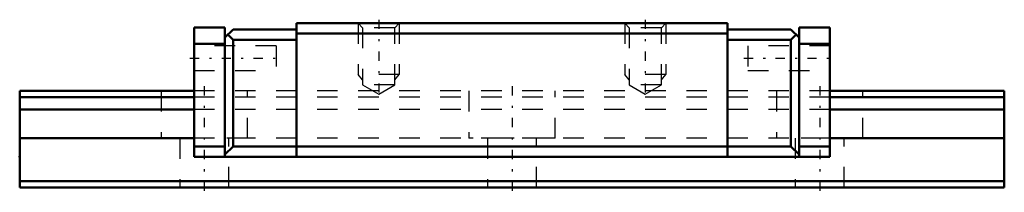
# Model space of a CAD drawing. Header units: millimetres. Extents: x -9 to 39, y -0.2 to 8.2.
import ezdxf

# ---------------------------------------------------------------- set-up
doc = ezdxf.new("R2010")
doc.units = ezdxf.units.MM
doc.linetypes.add('Center', pattern=[1.5, 0.45, -0.5, 0.05, -0.5])
doc.linetypes.add('Dashed', pattern=[2, 1, -1])
for name, color, linetype, lineweight in [('2d ConnectionPoints', 7, 'Continuous', 50), ('AM_0', 7, 'Continuous', 50), ('AM_5', 3, 'Continuous', 25), ('AM_7', 7, 'Center', 25), ('AM_9', 6, 'Dashed', 25)]:
    doc.layers.add(name, color=color, linetype=linetype, lineweight=lineweight)

# ---------------------------------------------------------------- blocks, each defined once
blk = doc.blocks.new('1_RSX7NMUU1_Slider_0_in_RSX7NMUU48LMG90W850001_0')
at = {"layer": 'AM_0'}
for p, q in [((-0.5, 7.8), (-0.5, 1.5)), ((1, 7.8), (-0.5, 7.8)), ((1, 7.8), (1, 1.5)), ((1.4, 7.7), (1, 7.3)), ((1.4, 7.7), (4.5, 7.7)), ((4.5, 8), (4.5, 1.5)), ((25.5, 8), (4.5, 8)), ((25.5, 8), (25.5, 1.5)), ((28.6, 7.7), (25.5, 7.7)), ((28.6, 7.7), (29, 7.3)), ((29, 7.8), (29, 1.5)), ((29, 7.8), (30.5, 7.8)), ((30.5, 7.8), (30.5, 1.5)), ((1.15, 7.45), (1.4, 7.2)), ((1.4, 7.2), (4.5, 7.2)), ((1.4, 7.2), (1.4, 2)), ((25.5, 7.5), (4.5, 7.5)), ((28.6, 7.2), (25.5, 7.2)), ((28.85, 7.45), (28.6, 7.2)), ((28.6, 7.2), (28.6, 2)), ((1, 7), (-0.5, 7)), ((29, 7), (30.5, 7)), ((1, 2), (-0.5, 2)), ((1.4, 2), (1, 1.6)), ((28.6, 2), (1.4, 2)), ((28.6, 2), (29, 1.6)), ((29, 2), (30.5, 2)), ((30.5, 1.5), (-0.5, 1.5))]:
    blk.add_line(p, q, dxfattribs=at)
at = {"layer": 'AM_5', "linetype": 'Dashed'}
for p, q in [((7.5, 8), (7.5, 5.5)), ((9.5, 8), (9.5, 5.5)), ((20.5, 8), (20.5, 5.5)), ((22.5, 8), (22.5, 5.5)), ((9.5, 5.5), (7.5, 5.5)), ((7.716, 5.25), (7.5, 5.5)), ((9.283, 5.25), (9.5, 5.5)), ((22.5, 5.5), (20.5, 5.5)), ((20.716, 5.25), (20.5, 5.5)), ((22.284, 5.25), (22.5, 5.5))]:
    blk.add_line(p, q, dxfattribs=at)
at = {"layer": 'AM_7'}
for p, q in [((8.5, 8.173), (8.5, 4.375)), ((21.5, 8.173), (21.5, 4.375)), ((-0.7, 6.3), (3.7, 6.3)), ((26.3, 6.3), (30.7, 6.3))]:
    blk.add_line(p, q, dxfattribs=at)
at = {"layer": 'AM_9'}
for p, q in [((7.5, 8), (7.716, 7.784)), ((7.716, 7.784), (7.716, 5)), ((9.283, 7.784), (7.716, 7.784)), ((9.283, 7.784), (9.5, 8)), ((9.283, 5), (9.283, 7.784)), ((20.5, 8), (20.716, 7.784)), ((20.716, 7.784), (20.716, 5)), ((22.284, 7.784), (20.716, 7.784)), ((22.284, 7.784), (22.5, 8)), ((22.284, 5), (22.284, 7.784)), ((3.5, 6.9), (-0.5, 6.9)), ((3.5, 6.9), (3.5, 5.7)), ((30.5, 6.9), (26.5, 6.9)), ((26.5, 6.9), (26.5, 5.7)), ((-0.5, 5.7), (3.5, 5.7)), ((26.5, 5.7), (30.5, 5.7)), ((7.716, 5), (8.5, 4.548)), ((9.283, 5), (7.716, 5)), ((8.5, 4.548), (9.283, 5)), ((20.716, 5), (21.5, 4.548)), ((22.284, 5), (20.716, 5)), ((21.5, 4.548), (22.284, 5)), ((30.5, 4.7), (-0.5, 4.7)), ((30.5, 4.4), (-0.5, 4.4)), ((30.5, 3.798), (-0.5, 3.798)), ((30.5, 2.402), (-0.5, 2.402))]:
    blk.add_line(p, q, dxfattribs=at)
blk = doc.blocks.new('2_RSX7M489_Track_0_in_RSX7NMUU48LMG90W850001_0')
at = {"layer": 'AM_0'}
for p, q in [((-9, 4.7), (-9, 0)), ((-0.5, 4.7), (-9, 4.7)), ((-0.5, 4.4), (-9, 4.4)), ((39, 4.7), (30.5, 4.7)), ((39, 4.4), (30.5, 4.4)), ((39, 4.7), (39, 0)), ((-0.5, 3.798), (-9, 3.798)), ((39, 3.798), (30.5, 3.798)), ((-0.5, 2.402), (-9, 2.402)), ((39, 2.402), (30.5, 2.402)), ((39, 0.3), (-9, 0.3)), ((39, 0), (-9, 0))]:
    blk.add_line(p, q, dxfattribs=at)
at = {"layer": 'AM_7'}
for p, q in [((0, 4.935), (0, -0.235)), ((15, 4.935), (15, -0.235)), ((30, 4.935), (30, -0.235))]:
    blk.add_line(p, q, dxfattribs=at)
at = {"layer": 'AM_9'}
for p, q in [((-2.1, 4.7), (-2.1, 2.4)), ((30.5, 4.7), (-0.5, 4.7)), ((30.5, 4.4), (-0.5, 4.4)), ((2.1, 2.4), (2.1, 4.7)), ((12.9, 4.7), (12.9, 2.4)), ((17.1, 2.4), (17.1, 4.7)), ((27.9, 4.7), (27.9, 2.4)), ((32.1, 2.4), (32.1, 4.7)), ((30.5, 3.798), (-0.5, 3.798)), ((2.1, 2.4), (-2.1, 2.4)), ((-1.2, 2.4), (-1.2, 0)), ((30.5, 2.402), (-0.5, 2.402)), ((1.2, 0), (1.2, 2.4)), ((17.1, 2.4), (12.9, 2.4)), ((13.8, 2.4), (13.8, 0)), ((16.2, 0), (16.2, 2.4)), ((32.1, 2.4), (27.9, 2.4)), ((28.8, 2.4), (28.8, 0)), ((31.2, 0), (31.2, 2.4))]:
    blk.add_line(p, q, dxfattribs=at)

msp = doc.modelspace()

# ---------------------------------------------------------------- linework, layer by layer
at = {"layer": '2d ConnectionPoints'}
for p in [(-9, 1.5), (0, 0), (0, 0)]:
    msp.add_point(p, dxfattribs=at)

# ---------------------------------------------------------------- block references
for name in ['1_RSX7NMUU1_Slider_0_in_RSX7NMUU48LMG90W850001_0', '2_RSX7M489_Track_0_in_RSX7NMUU48LMG90W850001_0']:
    msp.add_blockref(name, (0, 0))

doc.saveas('drawing.dxf')
